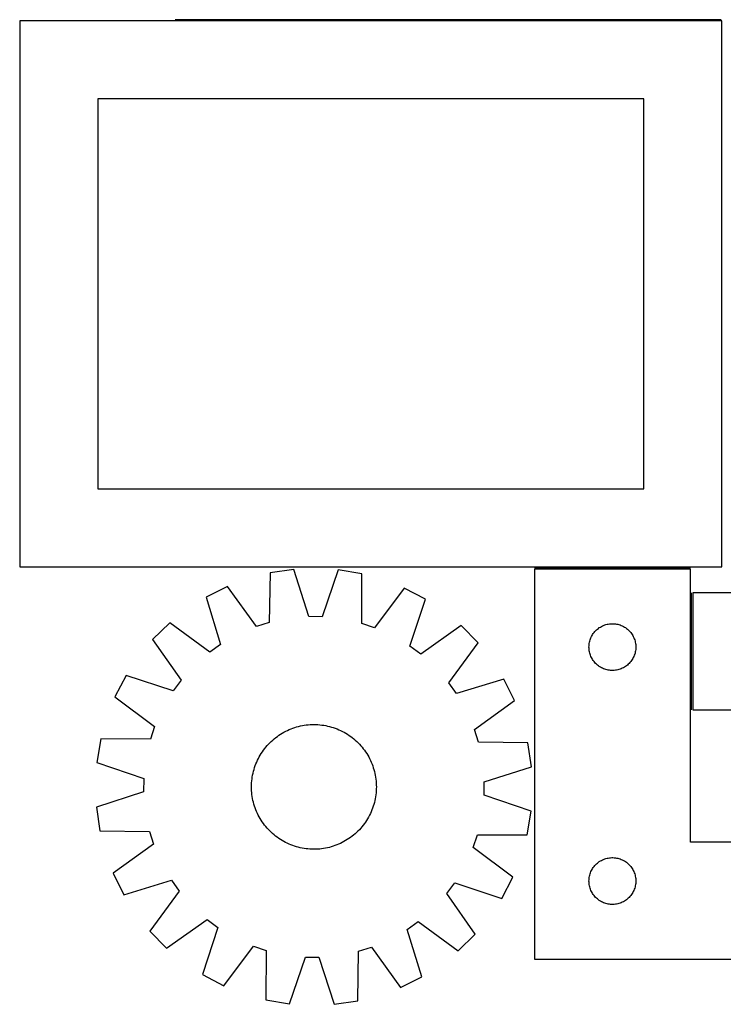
# Model space of a CAD drawing. Header units: millimetres. Extents: x 7 to 1493, y 7 to 2993.
# Tile 2 of 16: x 742 to 1193, y 7 to 639. Entities that reach past the tile are written whole.
import ezdxf

# ---------------------------------------------------------------- set-up
doc = ezdxf.new("R2010")
doc.units = ezdxf.units.MM
doc.layers.add('COMMON', color=5, linetype='CONTINUOUS', true_color=0x0000ff)
doc.layers.add('CUT', color=7, linetype='CONTINUOUS', true_color=0x000000)

msp = doc.modelspace()

# ---------------------------------------------------------------- linework, layer by layer
at = {"layer": 'COMMON'}
for p, q in [((1191.296341, 638.6306), (841.296341, 638.6306)), ((1071.580546, 287.130598), (1171.580546, 287.130598)), ((1172.330547, 196.108724), (1172.330547, 271.108724))]:
    msp.add_line(p, q, dxfattribs=at)
at = {"layer": 'CUT'}
for p, q in [((1191.746345, 637.880599), (741.746345, 637.880599)), ((741.746345, 637.880599), (741.746345, 287.880599)), ((1191.746345, 287.880599), (1191.746345, 637.880599)), ((1141.746345, 587.880599), (791.746345, 587.880599)), ((791.746345, 587.880599), (791.746345, 337.880599)), ((1141.746345, 337.880599), (1141.746345, 587.880599)), ((791.746345, 337.880599), (1141.746345, 337.880599)), ((741.746345, 287.880599), (1191.746345, 287.880599)), ((917.375494, 286.137726), (902.156508, 283.876534)), ((927.068359, 255.888377), (917.375494, 286.137726)), ((945.913032, 285.864283), (935.642309, 255.806222)), ((961.085895, 283.311879), (945.913032, 285.864283)), ((1171.580546, 286.380598), (1071.580546, 286.380598)), ((1071.580546, 286.380598), (1071.580546, 36.380598)), ((1171.580546, 111.380598), (1171.580546, 286.380598)), ((902.156508, 283.876534), (901.676921, 252.115792)), ((960.956794, 251.547779), (961.085895, 283.311879)), ((874.931198, 275.31801), (861.155828, 268.464562)), ((893.497223, 249.544429), (874.931198, 275.31801)), ((988.142208, 274.233235), (969.085718, 248.820149)), ((1001.783722, 267.117082), (988.142208, 274.233235)), ((861.155828, 268.464562), (870.514324, 238.110101)), ((991.845293, 236.947522), (1001.783722, 267.117082)), ((1473.080547, 271.108724), (1173.080547, 271.108724)), ((1173.080547, 271.108724), (1173.080547, 196.108724)), ((935.642309, 255.806222), (927.068359, 255.888377)), ((837.90775, 251.911839), (826.924426, 241.137)), ((863.529563, 233.136924), (837.90775, 251.911839)), ((901.676921, 252.115792), (893.497223, 249.544429)), ((969.085718, 248.820149), (960.956794, 251.547779)), ((1024.710349, 250.121918), (998.733475, 231.841416)), ((1035.485188, 239.138595), (1024.710349, 250.121918)), ((1109.818749, 245.689741), (1110.313567, 246.28288)), ((1110.313567, 246.28288), (1110.838263, 246.849761)), ((1110.838263, 246.849761), (1111.391446, 247.388879)), ((1111.391446, 247.388879), (1111.971648, 247.898805)), ((1111.971648, 247.898805), (1112.577332, 248.378187)), ((1112.577332, 248.378187), (1113.20689, 248.825754)), ((1113.20689, 248.825754), (1113.858654, 249.240318)), ((1113.858654, 249.240318), (1114.530895, 249.62078)), ((1114.530895, 249.62078), (1115.22183, 249.966132)), ((1115.22183, 249.966132), (1115.929627, 250.275458)), ((1115.929627, 250.275458), (1116.65241, 250.547937)), ((1116.65241, 250.547937), (1117.388261, 250.782846)), ((1117.388261, 250.782846), (1118.13523, 250.979564)), ((1118.13523, 250.979564), (1118.891334, 251.137568)), ((1118.891334, 251.137568), (1119.65457, 251.256438)), ((1119.65457, 251.256438), (1120.422914, 251.335861)), ((1120.422914, 251.335861), (1121.194327, 251.375625)), ((1121.194327, 251.375625), (1121.966764, 251.375625)), ((1121.966764, 251.375625), (1122.738178, 251.335861)), ((1122.738178, 251.335861), (1123.506521, 251.256438)), ((1123.506521, 251.256438), (1124.269757, 251.137568)), ((1124.269757, 251.137568), (1125.025862, 250.979564)), ((1125.025862, 250.979564), (1125.77283, 250.782846)), ((1125.77283, 250.782846), (1126.508681, 250.547937)), ((1126.508681, 250.547937), (1127.231464, 250.275458)), ((1127.231464, 250.275458), (1127.939262, 249.966132)), ((1127.939262, 249.966132), (1128.630197, 249.62078)), ((1128.630197, 249.62078), (1129.302438, 249.240318)), ((1129.302438, 249.240318), (1129.954202, 248.825754)), ((1129.954202, 248.825754), (1130.58376, 248.378187)), ((1130.58376, 248.378187), (1131.189443, 247.898805)), ((1131.189443, 247.898805), (1131.769646, 247.388879)), ((1131.769646, 247.388879), (1132.322829, 246.849761)), ((1132.322829, 246.849761), (1132.847525, 246.28288)), ((1132.847525, 246.28288), (1133.342343, 245.689741)), ((826.924426, 241.137), (845.204929, 215.160126)), ((1106.89771, 239.448879), (1107.07513, 240.200665)), ((1107.07513, 240.200665), (1107.291015, 240.942321)), ((1107.291015, 240.942321), (1107.544793, 241.67188)), ((1107.544793, 241.67188), (1107.835792, 242.387407)), ((1107.835792, 242.387407), (1108.163239, 243.087005)), ((1108.163239, 243.087005), (1108.526267, 243.768819)), ((1108.526267, 243.768819), (1108.923912, 244.431041)), ((1108.923912, 244.431041), (1109.355121, 245.071915)), ((1109.355121, 245.071915), (1109.818749, 245.689741)), ((1133.342343, 245.689741), (1133.805971, 245.071915)), ((1133.805971, 245.071915), (1134.237179, 244.431041)), ((1134.237179, 244.431041), (1134.634824, 243.768819)), ((1134.634824, 243.768819), (1134.997852, 243.087005)), ((1134.997852, 243.087005), (1135.325299, 242.387407)), ((1135.325299, 242.387407), (1135.616298, 241.67188)), ((1135.616298, 241.67188), (1135.870076, 240.942321)), ((1135.870076, 240.942321), (1136.085962, 240.200665)), ((1136.085962, 240.200665), (1136.263381, 239.448879)), ((870.514324, 238.110101), (863.529563, 233.136924)), ((998.733475, 231.841416), (991.845293, 236.947522)), ((1016.710273, 213.516782), (1035.485188, 239.138595)), ((1106.580546, 236.380598), (1106.600434, 237.15278)), ((1106.600434, 235.608417), (1106.580546, 236.380598)), ((1106.600434, 237.15278), (1106.660048, 237.922913)), ((1106.660048, 234.838283), (1106.600434, 235.608417)), ((1106.660048, 237.922913), (1106.759227, 238.688957)), ((1106.759227, 234.07224), (1106.660048, 234.838283)), ((1106.759227, 238.688957), (1106.89771, 239.448879)), ((1106.89771, 233.312317), (1106.759227, 234.07224)), ((1136.263381, 239.448879), (1136.401864, 238.688957)), ((1136.401864, 234.07224), (1136.263381, 233.312317)), ((1136.401864, 238.688957), (1136.501044, 237.922913)), ((1136.501044, 234.838283), (1136.401864, 234.07224)), ((1136.501044, 237.922913), (1136.560657, 237.15278)), ((1136.560657, 235.608417), (1136.501044, 234.838283)), ((1136.560657, 237.15278), (1136.580546, 236.380598)), ((1136.580546, 236.380598), (1136.560657, 235.608417)), ((1107.07513, 232.560532), (1106.89771, 233.312317)), ((1107.291015, 231.818876), (1107.07513, 232.560532)), ((1107.544793, 231.089317), (1107.291015, 231.818876)), ((1107.835792, 230.37379), (1107.544793, 231.089317)), ((1108.163239, 229.674191), (1107.835792, 230.37379)), ((1108.526267, 228.992377), (1108.163239, 229.674191)), ((1108.923912, 228.330155), (1108.526267, 228.992377)), ((1109.355121, 227.689282), (1108.923912, 228.330155)), ((1109.818749, 227.071456), (1109.355121, 227.689282)), ((1133.805971, 227.689282), (1133.342343, 227.071456)), ((1134.237179, 228.330155), (1133.805971, 227.689282)), ((1134.634824, 228.992377), (1134.237179, 228.330155)), ((1134.997852, 229.674191), (1134.634824, 228.992377)), ((1135.325299, 230.37379), (1134.997852, 229.674191)), ((1135.616298, 231.089317), (1135.325299, 230.37379)), ((1135.870076, 231.818876), (1135.616298, 231.089317)), ((1136.085962, 232.560532), (1135.870076, 231.818876)), ((1136.263381, 233.312317), (1136.085962, 232.560532)), ((1110.313567, 226.478317), (1109.818749, 227.071456)), ((1110.838263, 225.911436), (1110.313567, 226.478317)), ((1111.391446, 225.372318), (1110.838263, 225.911436)), ((1111.971648, 224.862392), (1111.391446, 225.372318)), ((1112.577332, 224.38301), (1111.971648, 224.862392)), ((1113.20689, 223.935443), (1112.577332, 224.38301)), ((1113.858654, 223.520879), (1113.20689, 223.935443)), ((1114.530895, 223.140416), (1113.858654, 223.520879)), ((1115.22183, 222.795064), (1114.530895, 223.140416)), ((1115.929627, 222.485739), (1115.22183, 222.795064)), ((1116.65241, 222.21326), (1115.929627, 222.485739)), ((1117.388261, 221.97835), (1116.65241, 222.21326)), ((1118.13523, 221.781633), (1117.388261, 221.97835)), ((1118.891334, 221.623629), (1118.13523, 221.781633)), ((1119.65457, 221.504758), (1118.891334, 221.623629)), ((1120.422914, 221.425335), (1119.65457, 221.504758)), ((1121.194327, 221.385571), (1120.422914, 221.425335)), ((1121.966764, 221.385571), (1121.194327, 221.385571)), ((1122.738178, 221.425335), (1121.966764, 221.385571)), ((1123.506521, 221.504758), (1122.738178, 221.425335)), ((1124.269757, 221.623629), (1123.506521, 221.504758)), ((1125.025862, 221.781633), (1124.269757, 221.623629)), ((1125.77283, 221.97835), (1125.025862, 221.781633)), ((1126.508681, 222.21326), (1125.77283, 221.97835)), ((1127.231464, 222.485739), (1126.508681, 222.21326)), ((1127.939262, 222.795064), (1127.231464, 222.485739)), ((1128.630197, 223.140416), (1127.939262, 222.795064)), ((1129.302438, 223.520879), (1128.630197, 223.140416)), ((1129.954202, 223.935443), (1129.302438, 223.520879)), ((1130.58376, 224.38301), (1129.954202, 223.935443)), ((1131.189443, 224.862392), (1130.58376, 224.38301)), ((1131.769646, 225.372318), (1131.189443, 224.862392)), ((1132.322829, 225.911436), (1131.769646, 225.372318)), ((1132.847525, 226.478317), (1132.322829, 225.911436)), ((1133.342343, 227.071456), (1132.847525, 226.478317)), ((809.929262, 218.210373), (802.813109, 204.568859)), ((840.098823, 208.271944), (809.929262, 218.210373)), ((845.204929, 215.160126), (840.098823, 208.271944)), ((1052.037912, 215.890516), (1021.68345, 206.532021)), ((1058.891359, 202.115147), (1052.037912, 215.890516)), ((1021.68345, 206.532021), (1016.710273, 213.516782)), ((802.813109, 204.568859), (828.226196, 185.512369)), ((1033.117778, 183.549122), (1058.891359, 202.115147)), ((1173.080547, 196.108724), (1373.080547, 196.108724)), ((828.226196, 185.512369), (825.498566, 177.383445)), ((913.341228, 182.958949), (914.487376, 183.474073)), ((914.487376, 183.474073), (915.649138, 183.952941)), ((915.649138, 183.952941), (916.825369, 184.395081)), ((916.825369, 184.395081), (918.014908, 184.800056)), ((918.014908, 184.800056), (919.21658, 185.167467)), ((919.21658, 185.167467), (920.429199, 185.496952)), ((920.429199, 185.496952), (921.65157, 185.788185)), ((921.65157, 185.788185), (922.882486, 186.040878)), ((922.882486, 186.040878), (924.120731, 186.254783)), ((924.120731, 186.254783), (925.365084, 186.429688)), ((925.365084, 186.429688), (926.614318, 186.56542)), ((926.614318, 186.56542), (927.867198, 186.661846)), ((927.867198, 186.661846), (929.122489, 186.718871)), ((929.122489, 186.718871), (930.378951, 186.736438)), ((930.378951, 186.736438), (931.635346, 186.71453)), ((931.635346, 186.71453), (932.890432, 186.653168)), ((932.890432, 186.653168), (934.142971, 186.552414)), ((934.142971, 186.552414), (935.391728, 186.412366)), ((935.391728, 186.412366), (936.63547, 186.233162)), ((936.63547, 186.233162), (937.872969, 186.01498)), ((937.872969, 186.01498), (939.103004, 185.758035)), ((939.103004, 185.758035), (940.324361, 185.462581)), ((940.324361, 185.462581), (941.535835, 185.128908)), ((941.535835, 185.128908), (942.73623, 184.757347)), ((942.73623, 184.757347), (943.924362, 184.348264)), ((943.924362, 184.348264), (945.099059, 183.902063)), ((945.099059, 183.902063), (946.25916, 183.419183)), ((946.25916, 183.419183), (947.403521, 182.900103)), ((1035.689141, 175.369423), (1033.117778, 183.549122)), ((793.734465, 177.512546), (791.182062, 162.339683)), ((825.498566, 177.383445), (793.734465, 177.512546)), ((902.978378, 175.942505), (903.909248, 176.786595)), ((903.909248, 176.786595), (904.866171, 177.60103)), ((904.866171, 177.60103), (905.848204, 178.385006)), ((905.848204, 178.385006), (906.854378, 179.137748)), ((906.854378, 179.137748), (907.8837, 179.858514)), ((907.8837, 179.858514), (908.935154, 180.546592)), ((908.935154, 180.546592), (910.007702, 181.201304)), ((910.007702, 181.201304), (911.100285, 181.822004)), ((911.100285, 181.822004), (912.211826, 182.408078)), ((912.211826, 182.408078), (913.341228, 182.958949)), ((947.403521, 182.900103), (948.531012, 182.345333)), ((948.531012, 182.345333), (949.640522, 181.755421)), ((949.640522, 181.755421), (950.730954, 181.130951)), ((950.730954, 181.130951), (951.801233, 180.472536)), ((951.801233, 180.472536), (952.850303, 179.780829)), ((952.850303, 179.780829), (953.877128, 179.056511)), ((953.877128, 179.056511), (954.880695, 178.300297)), ((954.880695, 178.300297), (955.860014, 177.512933)), ((955.860014, 177.512933), (956.814118, 176.695196)), ((897.989834, 170.303779), (898.746048, 171.307346)), ((898.746048, 171.307346), (899.533412, 172.286665)), ((899.533412, 172.286665), (900.351148, 173.240769)), ((900.351148, 173.240769), (901.19845, 174.168716)), ((901.19845, 174.168716), (902.074482, 175.069591)), ((902.074482, 175.069591), (902.978378, 175.942505)), ((956.814118, 176.695196), (957.742065, 175.847894)), ((957.742065, 175.847894), (958.64294, 174.971863)), ((958.64294, 174.971863), (959.515854, 174.067966)), ((959.515854, 174.067966), (960.359944, 173.137097)), ((960.359944, 173.137097), (961.174379, 172.180174)), ((961.174379, 172.180174), (961.958355, 171.19814)), ((961.958355, 171.19814), (962.711097, 170.191966)), ((1067.449883, 174.889837), (1035.689141, 175.369423)), ((1069.711075, 159.67085), (1067.449883, 174.889837)), ((894.146242, 163.830171), (894.701012, 164.957663)), ((894.701012, 164.957663), (895.290923, 166.067173)), ((895.290923, 166.067173), (895.915394, 167.157605)), ((895.915394, 167.157605), (896.573808, 168.227884)), ((896.573808, 168.227884), (897.265516, 169.276954)), ((897.265516, 169.276954), (897.989834, 170.303779)), ((962.711097, 170.191966), (963.431863, 169.162644)), ((963.431863, 169.162644), (964.119941, 168.111191)), ((964.119941, 168.111191), (964.774653, 167.038643)), ((964.774653, 167.038643), (965.395353, 165.946059)), ((965.395353, 165.946059), (965.981427, 164.834518)), ((965.981427, 164.834518), (966.532298, 163.705117)), ((791.182062, 162.339683), (821.240122, 152.06896)), ((891.583764, 156.751012), (891.917436, 157.962486)), ((891.917436, 157.962486), (892.288997, 159.162881)), ((892.288997, 159.162881), (892.69808, 160.351013)), ((892.69808, 160.351013), (893.144282, 161.525709)), ((893.144282, 161.525709), (893.627161, 162.68581)), ((893.627161, 162.68581), (894.146242, 163.830171)), ((966.532298, 163.705117), (967.047422, 162.558969)), ((967.047422, 162.558969), (967.52629, 161.397206)), ((967.52629, 161.397206), (967.96843, 160.220975)), ((967.96843, 160.220975), (968.373405, 159.031437)), ((968.373405, 159.031437), (968.740816, 157.829765)), ((968.740816, 157.829765), (969.070301, 156.617145)), ((1039.461726, 149.977986), (1069.711075, 159.67085)), ((821.240122, 152.06896), (821.157968, 143.49501)), ((890.493931, 150.569622), (890.633979, 151.818379)), ((890.633979, 151.818379), (890.813182, 153.062121)), ((890.813182, 153.062121), (891.031364, 154.299619)), ((891.031364, 154.299619), (891.288309, 155.529654)), ((891.288309, 155.529654), (891.583764, 156.751012)), ((969.070301, 156.617145), (969.361534, 155.394774)), ((969.361534, 155.394774), (969.614227, 154.163859)), ((969.614227, 154.163859), (969.828132, 152.925614)), ((969.828132, 152.925614), (970.003037, 151.68126)), ((970.003037, 151.68126), (970.138769, 150.432027)), ((890.309907, 146.805602), (890.331815, 148.061996)), ((890.327473, 145.549139), (890.309907, 146.805602)), ((890.384498, 144.293849), (890.327473, 145.549139)), ((890.331815, 148.061996), (890.393176, 149.317083)), ((890.393176, 149.317083), (890.493931, 150.569622)), ((970.138769, 150.432027), (970.235195, 149.179147)), ((970.287879, 145.410999), (970.226517, 144.155913)), ((970.235195, 149.179147), (970.29222, 147.923856)), ((970.309787, 146.667393), (970.287879, 145.410999)), ((970.29222, 147.923856), (970.309787, 146.667393)), ((1039.379572, 141.404036), (1039.461726, 149.977986)), ((821.157968, 143.49501), (790.908618, 133.802145)), ((890.480924, 143.040968), (890.384498, 144.293849)), ((890.616657, 141.791735), (890.480924, 143.040968)), ((890.791562, 140.547382), (890.616657, 141.791735)), ((891.005467, 139.309137), (890.791562, 140.547382)), ((891.25816, 138.078221), (891.005467, 139.309137)), ((969.588329, 139.173376), (969.331384, 137.943341)), ((969.806511, 140.410875), (969.588329, 139.173376)), ((969.985715, 141.654617), (969.806511, 140.410875)), ((970.125763, 142.903373), (969.985715, 141.654617)), ((970.226517, 144.155913), (970.125763, 142.903373)), ((1069.437632, 131.133313), (1039.379572, 141.404036)), ((790.908618, 133.802145), (793.169811, 118.583159)), ((891.549393, 136.85585), (891.25816, 138.078221)), ((891.878877, 135.643231), (891.549393, 136.85585)), ((892.246289, 134.441559), (891.878877, 135.643231)), ((892.651264, 133.25202), (892.246289, 134.441559)), ((893.093404, 132.075789), (892.651264, 133.25202)), ((967.921613, 133.121982), (967.475412, 131.947286)), ((968.330696, 134.310114), (967.921613, 133.121982)), ((968.702257, 135.51051), (968.330696, 134.310114)), ((969.03593, 136.721984), (968.702257, 135.51051)), ((969.331384, 137.943341), (969.03593, 136.721984)), ((893.572272, 130.914027), (893.093404, 132.075789)), ((894.087396, 129.767879), (893.572272, 130.914027)), ((894.638266, 128.638477), (894.087396, 129.767879)), ((895.224341, 127.526936), (894.638266, 128.638477)), ((895.84504, 126.434353), (895.224341, 127.526936)), ((896.499752, 125.361805), (895.84504, 126.434353)), ((964.7043, 126.315391), (964.045885, 125.245111)), ((965.32877, 127.405823), (964.7043, 126.315391)), ((965.918682, 128.515332), (965.32877, 127.405823)), ((966.473452, 129.642824), (965.918682, 128.515332)), ((966.992532, 130.787185), (966.473452, 129.642824)), ((967.475412, 131.947286), (966.992532, 130.787185)), ((1066.885228, 115.960449), (1069.437632, 131.133313)), ((897.187831, 124.310351), (896.499752, 125.361805)), ((897.908597, 123.281029), (897.187831, 124.310351)), ((898.661339, 122.274855), (897.908597, 123.281029)), ((899.445314, 121.292822), (898.661339, 122.274855)), ((900.259749, 120.335899), (899.445314, 121.292822)), ((901.10384, 119.405029), (900.259749, 120.335899)), ((960.268545, 120.232227), (959.421243, 119.30428)), ((961.086282, 121.18633), (960.268545, 120.232227)), ((961.873646, 122.165649), (961.086282, 121.18633)), ((962.62986, 123.169216), (961.873646, 122.165649)), ((963.354178, 124.196041), (962.62986, 123.169216)), ((964.045885, 125.245111), (963.354178, 124.196041)), ((793.169811, 118.583159), (824.930553, 118.103572)), ((824.930553, 118.103572), (827.501916, 109.923874)), ((901.976754, 118.501133), (901.10384, 119.405029)), ((902.877629, 117.625101), (901.976754, 118.501133)), ((903.805576, 116.777799), (902.877629, 117.625101)), ((904.759679, 115.960063), (903.805576, 116.777799)), ((905.738998, 115.172699), (904.759679, 115.960063)), ((906.742565, 114.416485), (905.738998, 115.172699)), ((907.76939, 113.692167), (906.742565, 114.416485)), ((908.81846, 113.000459), (907.76939, 113.692167)), ((953.765315, 114.335248), (952.735994, 113.614482)), ((954.771489, 115.08799), (953.765315, 114.335248)), ((955.753523, 115.871965), (954.771489, 115.08799)), ((956.710446, 116.6864), (955.753523, 115.871965)), ((957.641315, 117.530491), (956.710446, 116.6864)), ((958.545212, 118.403405), (957.641315, 117.530491)), ((959.421243, 119.30428), (958.545212, 118.403405)), ((1032.393498, 107.960626), (1035.121128, 116.08955)), ((1035.121128, 116.08955), (1066.885228, 115.960449)), ((827.501916, 109.923874), (801.728335, 91.357849)), ((909.88874, 112.342045), (908.81846, 113.000459)), ((910.979172, 111.717574), (909.88874, 112.342045)), ((912.088682, 111.127663), (910.979172, 111.717574)), ((913.216173, 110.572893), (912.088682, 111.127663)), ((914.360534, 110.053812), (913.216173, 110.572893)), ((915.520635, 109.570933), (914.360534, 110.053812)), ((916.695331, 109.124731), (915.520635, 109.570933)), ((917.883463, 108.715648), (916.695331, 109.124731)), ((919.083859, 108.344087), (917.883463, 108.715648)), ((920.295333, 108.010415), (919.083859, 108.344087)), ((921.51669, 107.71496), (920.295333, 108.010415)), ((922.746725, 107.458015), (921.51669, 107.71496)), ((923.984224, 107.239833), (922.746725, 107.458015)), ((937.737208, 107.432118), (936.498963, 107.218213)), ((938.968123, 107.684811), (937.737208, 107.432118)), ((940.190494, 107.976044), (938.968123, 107.684811)), ((941.403114, 108.305528), (940.190494, 107.976044)), ((942.604786, 108.672939), (941.403114, 108.305528)), ((943.794324, 109.077915), (942.604786, 108.672939)), ((944.970555, 109.520055), (943.794324, 109.077915)), ((946.132318, 109.998923), (944.970555, 109.520055)), ((947.278466, 110.514046), (946.132318, 109.998923)), ((948.407867, 111.064917), (947.278466, 110.514046)), ((949.519408, 111.650992), (948.407867, 111.064917)), ((950.611992, 112.271691), (949.519408, 111.650992)), ((951.68454, 112.926403), (950.611992, 112.271691)), ((952.735994, 113.614482), (951.68454, 112.926403)), ((1057.806584, 88.904137), (1032.393498, 107.960626)), ((1371.580546, 111.380598), (1171.580546, 111.380598)), ((925.227966, 107.06063), (923.984224, 107.239833)), ((926.476722, 106.920582), (925.227966, 107.06063)), ((927.729262, 106.819827), (926.476722, 106.920582)), ((928.984348, 106.758466), (927.729262, 106.819827)), ((930.240743, 106.736557), (928.984348, 106.758466)), ((931.497205, 106.754124), (930.240743, 106.736557)), ((932.752496, 106.811149), (931.497205, 106.754124)), ((934.005376, 106.907575), (932.752496, 106.811149)), ((935.254609, 107.043308), (934.005376, 106.907575)), ((936.498963, 107.218213), (935.254609, 107.043308)), ((1118.13523, 100.979564), (1118.891334, 101.137568)), ((1118.891334, 101.137568), (1119.65457, 101.256438)), ((1119.65457, 101.256438), (1120.422914, 101.335861)), ((1120.422914, 101.335861), (1121.194327, 101.375625)), ((1121.194327, 101.375625), (1121.966764, 101.375625)), ((1121.966764, 101.375625), (1122.738178, 101.335861)), ((1122.738178, 101.335861), (1123.506521, 101.256438)), ((1123.506521, 101.256438), (1124.269757, 101.137568)), ((1124.269757, 101.137568), (1125.025862, 100.979564)), ((1108.923912, 94.431041), (1109.355121, 95.071915)), ((1109.355121, 95.071915), (1109.818749, 95.689741)), ((1109.818749, 95.689741), (1110.313567, 96.28288)), ((1110.313567, 96.28288), (1110.838263, 96.849761)), ((1110.838263, 96.849761), (1111.391446, 97.388879)), ((1111.391446, 97.388879), (1111.971648, 97.898805)), ((1111.971648, 97.898805), (1112.577332, 98.378187)), ((1112.577332, 98.378187), (1113.20689, 98.825754)), ((1113.20689, 98.825754), (1113.858654, 99.240318)), ((1113.858654, 99.240318), (1114.530895, 99.62078)), ((1114.530895, 99.62078), (1115.22183, 99.966132)), ((1115.22183, 99.966132), (1115.929627, 100.275458)), ((1115.929627, 100.275458), (1116.65241, 100.547937)), ((1116.65241, 100.547937), (1117.388261, 100.782846)), ((1117.388261, 100.782846), (1118.13523, 100.979564)), ((1125.025862, 100.979564), (1125.77283, 100.782846)), ((1125.77283, 100.782846), (1126.508681, 100.547937)), ((1126.508681, 100.547937), (1127.231464, 100.275458)), ((1127.231464, 100.275458), (1127.939262, 99.966132)), ((1127.939262, 99.966132), (1128.630197, 99.62078)), ((1128.630197, 99.62078), (1129.302438, 99.240318)), ((1129.302438, 99.240318), (1129.954202, 98.825754)), ((1129.954202, 98.825754), (1130.58376, 98.378187)), ((1130.58376, 98.378187), (1131.189443, 97.898805)), ((1131.189443, 97.898805), (1131.769646, 97.388879)), ((1131.769646, 97.388879), (1132.322829, 96.849761)), ((1132.322829, 96.849761), (1132.847525, 96.28288)), ((1132.847525, 96.28288), (1133.342343, 95.689741)), ((1133.342343, 95.689741), (1133.805971, 95.071915)), ((1133.805971, 95.071915), (1134.237179, 94.431041)), ((801.728335, 91.357849), (808.581782, 77.582479)), ((1050.690431, 75.262622), (1057.806584, 88.904137)), ((1106.660048, 87.922913), (1106.759227, 88.688957)), ((1106.759227, 88.688957), (1106.89771, 89.448879)), ((1106.89771, 89.448879), (1107.07513, 90.200665)), ((1107.07513, 90.200665), (1107.291015, 90.942321)), ((1107.291015, 90.942321), (1107.544793, 91.67188)), ((1107.544793, 91.67188), (1107.835792, 92.387407)), ((1107.835792, 92.387407), (1108.163239, 93.087005)), ((1108.163239, 93.087005), (1108.526267, 93.768819)), ((1108.526267, 93.768819), (1108.923912, 94.431041)), ((1134.237179, 94.431041), (1134.634824, 93.768819)), ((1134.634824, 93.768819), (1134.997852, 93.087005)), ((1134.997852, 93.087005), (1135.325299, 92.387407)), ((1135.325299, 92.387407), (1135.616298, 91.67188)), ((1135.616298, 91.67188), (1135.870076, 90.942321)), ((1135.870076, 90.942321), (1136.085962, 90.200665)), ((1136.085962, 90.200665), (1136.263381, 89.448879)), ((1136.263381, 89.448879), (1136.401864, 88.688957)), ((1136.401864, 88.688957), (1136.501044, 87.922913)), ((808.581782, 77.582479), (838.936243, 86.940975)), ((838.936243, 86.940975), (843.90942, 79.956214)), ((1015.414765, 78.31287), (1020.520871, 85.201052)), ((1020.520871, 85.201052), (1050.690431, 75.262622)), ((1106.580546, 86.380598), (1106.600434, 87.15278)), ((1106.600434, 85.608417), (1106.580546, 86.380598)), ((1106.600434, 87.15278), (1106.660048, 87.922913)), ((1106.660048, 84.838283), (1106.600434, 85.608417)), ((1106.759227, 84.07224), (1106.660048, 84.838283)), ((1106.89771, 83.312317), (1106.759227, 84.07224)), ((1107.07513, 82.560532), (1106.89771, 83.312317)), ((1107.291015, 81.818876), (1107.07513, 82.560532)), ((1136.085962, 82.560532), (1135.870076, 81.818876)), ((1136.263381, 83.312317), (1136.085962, 82.560532)), ((1136.401864, 84.07224), (1136.263381, 83.312317)), ((1136.501044, 84.838283), (1136.401864, 84.07224)), ((1136.501044, 87.922913), (1136.560657, 87.15278)), ((1136.560657, 85.608417), (1136.501044, 84.838283)), ((1136.560657, 87.15278), (1136.580546, 86.380598)), ((1136.580546, 86.380598), (1136.560657, 85.608417)), ((843.90942, 79.956214), (825.134506, 54.3344)), ((1033.695267, 52.335996), (1015.414765, 78.31287)), ((1107.544793, 81.089317), (1107.291015, 81.818876)), ((1107.835792, 80.37379), (1107.544793, 81.089317)), ((1108.163239, 79.674191), (1107.835792, 80.37379)), ((1108.526267, 78.992377), (1108.163239, 79.674191)), ((1108.923912, 78.330155), (1108.526267, 78.992377)), ((1109.355121, 77.689282), (1108.923912, 78.330155)), ((1109.818749, 77.071456), (1109.355121, 77.689282)), ((1110.313567, 76.478317), (1109.818749, 77.071456)), ((1110.838263, 75.911436), (1110.313567, 76.478317)), ((1111.391446, 75.372318), (1110.838263, 75.911436)), ((1132.322829, 75.911436), (1131.769646, 75.372318)), ((1132.847525, 76.478317), (1132.322829, 75.911436)), ((1133.342343, 77.071456), (1132.847525, 76.478317)), ((1133.805971, 77.689282), (1133.342343, 77.071456)), ((1134.237179, 78.330155), (1133.805971, 77.689282)), ((1134.634824, 78.992377), (1134.237179, 78.330155)), ((1134.997852, 79.674191), (1134.634824, 78.992377)), ((1135.325299, 80.37379), (1134.997852, 79.674191)), ((1135.616298, 81.089317), (1135.325299, 80.37379)), ((1135.870076, 81.818876), (1135.616298, 81.089317)), ((1111.971648, 74.862392), (1111.391446, 75.372318)), ((1112.577332, 74.38301), (1111.971648, 74.862392)), ((1113.20689, 73.935443), (1112.577332, 74.38301)), ((1113.858654, 73.520879), (1113.20689, 73.935443)), ((1114.530895, 73.140416), (1113.858654, 73.520879)), ((1115.22183, 72.795064), (1114.530895, 73.140416)), ((1115.929627, 72.485739), (1115.22183, 72.795064)), ((1116.65241, 72.21326), (1115.929627, 72.485739)), ((1117.388261, 71.97835), (1116.65241, 72.21326)), ((1118.13523, 71.781633), (1117.388261, 71.97835)), ((1118.891334, 71.623629), (1118.13523, 71.781633)), ((1119.65457, 71.504758), (1118.891334, 71.623629)), ((1120.422914, 71.425335), (1119.65457, 71.504758)), ((1121.194327, 71.385571), (1120.422914, 71.425335)), ((1121.966764, 71.385571), (1121.194327, 71.385571)), ((1122.738178, 71.425335), (1121.966764, 71.385571)), ((1123.506521, 71.504758), (1122.738178, 71.425335)), ((1124.269757, 71.623629), (1123.506521, 71.504758)), ((1125.025862, 71.781633), (1124.269757, 71.623629)), ((1125.77283, 71.97835), (1125.025862, 71.781633)), ((1126.508681, 72.21326), (1125.77283, 71.97835)), ((1127.231464, 72.485739), (1126.508681, 72.21326)), ((1127.939262, 72.795064), (1127.231464, 72.485739)), ((1128.630197, 73.140416), (1127.939262, 72.795064)), ((1129.302438, 73.520879), (1128.630197, 73.140416)), ((1129.954202, 73.935443), (1129.302438, 73.520879)), ((1130.58376, 74.38301), (1129.954202, 73.935443)), ((1131.189443, 74.862392), (1130.58376, 74.38301)), ((1131.769646, 75.372318), (1131.189443, 74.862392)), ((835.909345, 43.351077), (861.886219, 61.631579)), ((861.886219, 61.631579), (868.774401, 56.525474)), ((990.10537, 55.362894), (997.090131, 60.336071)), ((997.090131, 60.336071), (1022.711944, 41.561156)), ((825.134506, 54.3344), (835.909345, 43.351077)), ((868.774401, 56.525474), (858.835972, 26.355913)), ((999.463865, 25.008433), (990.10537, 55.362894)), ((1022.711944, 41.561156), (1033.695267, 52.335996)), ((872.477486, 19.23976), (891.533975, 44.652847)), ((891.533975, 44.652847), (899.6629, 41.925217)), ((899.6629, 41.925217), (899.533798, 10.161116)), ((958.463186, 9.596462), (958.942773, 41.357204)), ((958.942773, 41.357204), (967.122471, 43.928567)), ((967.122471, 43.928567), (985.688496, 18.154986)), ((914.706662, 7.608713), (924.977385, 37.666773)), ((924.977385, 37.666773), (933.551335, 37.584618)), ((933.551335, 37.584618), (943.244199, 7.335269)), ((1071.580546, 36.380598), (1371.580546, 36.380598)), ((858.835972, 26.355913), (872.477486, 19.23976)), ((985.688496, 18.154986), (999.463865, 25.008433)), ((899.533798, 10.161116), (914.706662, 7.608713)), ((943.244199, 7.335269), (958.463186, 9.596462))]:
    msp.add_line(p, q, dxfattribs=at)

doc.saveas('drawing.dxf')
